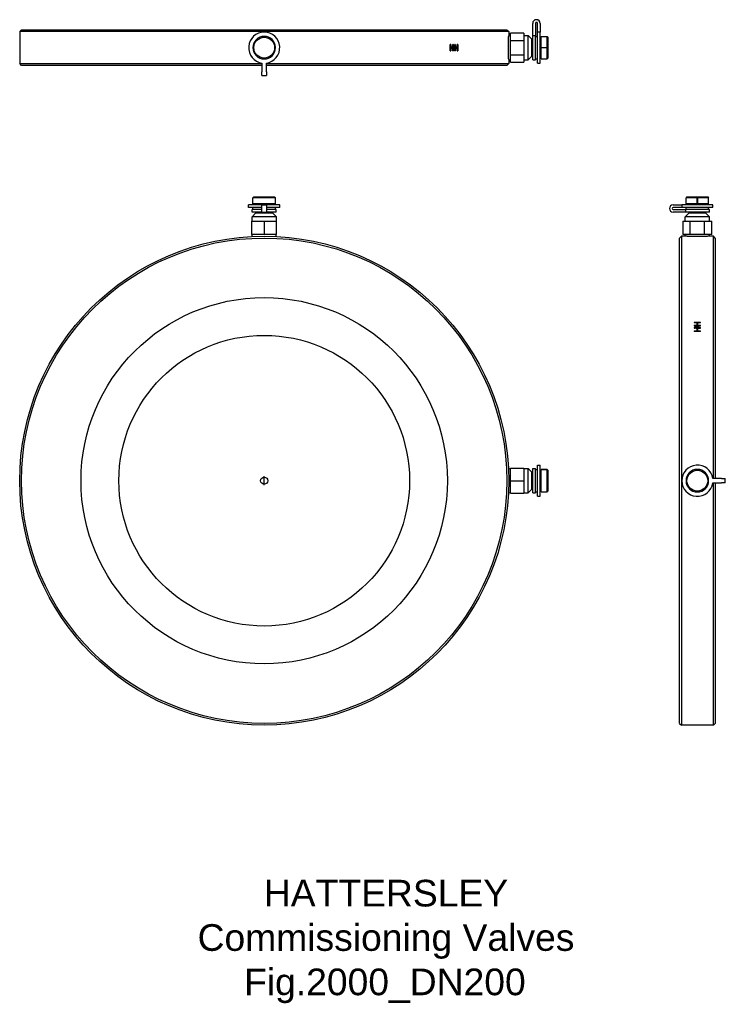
# Model space of a CAD drawing. Header units: millimetres. Extents: x 1048 to 1445, y 129 to 683.
import ezdxf
from ezdxf.enums import TextEntityAlignment as Align

# ---------------------------------------------------------------- set-up
doc = ezdxf.new("R2010")
doc.units = ezdxf.units.MM
for name, color, linetype in [('Detail', 2, 'Continuous'), ('ORIGIN', 6, 'Continuous'), ('TEXT', 7, 'Continuous')]:
    doc.layers.add(name, color=color, linetype=linetype)
doc.styles.add('fastrack', font='ARIAL.TTF')

msp = doc.modelspace()

# ---------------------------------------------------------------- linework, layer by layer
at = {"layer": 'Detail'}
for p, q in [((1049.28, 677.4), (1048.28, 676.4)), ((1323.28, 676.4), (1048.28, 676.4)), ((1048.28, 676.4), (1048.28, 658.4)), ((1049.28, 677.4), (1322.28, 677.4)), ((1322.28, 677.4), (1323.28, 676.4)), ((1323.28, 676.4), (1323.28, 674.12)), ((1336.78, 674.09), (1336.78, 681.03)), ((1338.28, 681.03), (1338.28, 674.09)), ((1339.48, 676.06), (1339.48, 681.03)), ((1339.48, 658.65), (1339.48, 676.06)), ((1340.98, 676.06), (1339.48, 676.06)), ((1340.98, 681.03), (1340.98, 676.06)), ((1340.98, 658.65), (1340.98, 676.06)), ((1323.28, 674.12), (1324.28, 674.18)), ((1331.78, 675.48), (1324.28, 675.48)), ((1324.28, 671.44), (1324.28, 675.48)), ((1324.28, 671.44), (1331.78, 671.44)), ((1324.28, 663.36), (1324.28, 671.44)), ((1331.78, 675.48), (1331.78, 671.44)), ((1331.78, 674.25), (1334.28, 674.25)), ((1331.78, 671.44), (1331.78, 663.36)), ((1334.28, 660.55), (1334.28, 674.25)), ((1336.28, 672.25), (1334.28, 674.25)), ((1336.28, 662.55), (1336.28, 672.25)), ((1336.28, 671.1), (1336.78, 671.1)), ((1336.78, 660.6), (1336.78, 674.09)), ((1338.28, 674.09), (1336.78, 674.09)), ((1338.28, 660.6), (1338.28, 674.09)), ((1338.28, 673.75), (1339.48, 673.75)), ((1340.98, 672.9), (1341.48, 672.9)), ((1341.48, 667.44), (1341.48, 673.75)), ((1341.48, 673.75), (1344.88, 673.75)), ((1344.88, 667.44), (1344.88, 673.75)), ((1345.38, 673.25), (1344.88, 673.75)), ((1345.38, 673.25), (1345.38, 661.55)), ((1290.67, 669.15), (1290.38, 669.15)), ((1290.38, 665.65), (1290.38, 669.15)), ((1290.38, 667.63), (1290.67, 667.63)), ((1290.38, 667.18), (1290.67, 667.18)), ((1290.38, 665.65), (1290.67, 665.65)), ((1290.67, 669.15), (1290.67, 667.63)), ((1291.86, 667.63), (1290.67, 667.63)), ((1290.67, 667.18), (1290.67, 665.65)), ((1290.67, 667.18), (1291.86, 667.18)), ((1291.76, 667.63), (1291.76, 667.18)), ((1292.14, 669.15), (1291.86, 669.15)), ((1291.86, 667.63), (1291.86, 669.15)), ((1291.86, 668.23), (1292.14, 668.23)), ((1291.86, 665.65), (1291.86, 667.18)), ((1291.86, 665.65), (1292.14, 665.65)), ((1292.14, 668.23), (1292.14, 665.65)), ((1292.65, 666.58), (1292.93, 666.58)), ((1292.82, 666.58), (1292.82, 666.01)), ((1293.21, 669.15), (1292.93, 669.15)), ((1292.93, 666.58), (1292.93, 669.15)), ((1292.93, 667.63), (1293.21, 667.63)), ((1292.93, 667.18), (1293.21, 667.18)), ((1292.93, 665.65), (1293.21, 665.65)), ((1293.21, 669.15), (1293.21, 667.63)), ((1294.36, 667.63), (1293.21, 667.63)), ((1293.21, 667.18), (1294.36, 667.18)), ((1293.21, 667.18), (1293.21, 665.65)), ((1294.24, 667.63), (1294.24, 667.18)), ((1294.63, 669.15), (1294.36, 669.15)), ((1294.36, 667.63), (1294.36, 669.15)), ((1294.36, 665.65), (1294.36, 667.18)), ((1294.36, 665.65), (1294.63, 665.65)), ((1294.63, 669.15), (1294.63, 665.65)), ((1341.48, 667.44), (1344.88, 667.44)), ((1341.48, 667.34), (1341.48, 667.44)), ((1341.48, 661.05), (1341.48, 667.34)), ((1344.88, 667.34), (1341.48, 667.34)), ((1344.88, 661.05), (1344.88, 667.34)), ((1323.28, 660.68), (1324.28, 660.62)), ((1323.28, 660.68), (1323.28, 658.4)), ((1324.28, 663.36), (1331.78, 663.36)), ((1324.28, 659.32), (1324.28, 663.36)), ((1324.28, 659.32), (1331.78, 659.32)), ((1331.78, 663.36), (1331.78, 659.32)), ((1331.78, 660.55), (1334.28, 660.55)), ((1336.28, 662.55), (1334.28, 660.55)), ((1336.28, 663.7), (1336.78, 663.7)), ((1336.78, 660.6), (1338.28, 660.6)), ((1338.28, 661.05), (1339.48, 661.05)), ((1340.98, 661.9), (1341.48, 661.9)), ((1341.48, 661.05), (1344.88, 661.05)), ((1345.38, 661.55), (1344.88, 661.05)), ((1048.28, 658.4), (1184.53, 658.4)), ((1049.28, 657.4), (1048.28, 658.4)), ((1184.53, 657.4), (1049.28, 657.4)), ((1184.53, 658.74), (1184.53, 653.78)), ((1184.53, 651.68), (1184.53, 653.78)), ((1187.03, 653.78), (1187.03, 658.74)), ((1187.03, 658.4), (1323.28, 658.4)), ((1322.28, 657.4), (1187.03, 657.4)), ((1187.03, 653.78), (1187.03, 651.68)), ((1322.28, 657.4), (1323.28, 658.4)), ((1339.48, 658.65), (1340.98, 658.65)), ((1184.53, 651.68), (1187.03, 651.68)), ((1179.93, 583.4), (1179.43, 582.9)), ((1179.43, 579.5), (1179.43, 582.9)), ((1192.13, 582.9), (1179.43, 582.9)), ((1179.93, 583.4), (1191.63, 583.4)), ((1191.63, 583.4), (1192.08, 582.95)), ((1192.13, 579.5), (1192.13, 582.9)), ((1423.53, 583.4), (1423.03, 582.9)), ((1423.03, 579.5), (1423.03, 582.9)), ((1429.33, 582.9), (1423.03, 582.9)), ((1423.53, 583.4), (1435.23, 583.4)), ((1429.33, 579.5), (1429.33, 582.9)), ((1429.43, 582.9), (1429.43, 579.5)), ((1435.73, 582.9), (1429.43, 582.9)), ((1435.23, 583.4), (1435.73, 582.9)), ((1435.73, 579.5), (1435.73, 582.9)), ((1184.53, 579), (1177.03, 579)), ((1177.03, 577.5), (1177.03, 579)), ((1184.53, 577.5), (1177.03, 577.5)), ((1184.53, 576.3), (1178.98, 576.3)), ((1178.98, 574.8), (1178.98, 576.3)), ((1192.13, 579.5), (1179.43, 579.5)), ((1179.43, 576.3), (1179.43, 577.5)), ((1180.28, 579), (1180.28, 579.5)), ((1184.53, 579), (1187.03, 579)), ((1184.53, 574.8), (1184.53, 579)), ((1194.53, 579), (1187.03, 579)), ((1187.03, 579), (1187.03, 574.8)), ((1194.53, 577.5), (1187.03, 577.5)), ((1192.58, 576.3), (1187.03, 576.3)), ((1191.28, 579), (1191.28, 579.5)), ((1192.13, 576.3), (1192.13, 577.5)), ((1192.58, 574.8), (1192.58, 576.3)), ((1194.53, 577.5), (1194.53, 579)), ((1415.75, 579), (1420.72, 579)), ((1420.72, 577.5), (1415.75, 577.5)), ((1415.75, 576.3), (1422.69, 576.3)), ((1438.13, 579), (1420.72, 579)), ((1420.72, 579), (1420.72, 577.5)), ((1438.13, 577.5), (1420.72, 577.5)), ((1436.18, 576.3), (1422.69, 576.3)), ((1422.69, 576.3), (1422.69, 574.8)), ((1429.33, 579.5), (1423.03, 579.5)), ((1423.03, 576.3), (1423.03, 577.5)), ((1423.88, 579), (1423.88, 579.5)), ((1429.43, 579.5), (1429.33, 579.5)), ((1435.73, 579.5), (1429.43, 579.5)), ((1434.88, 579), (1434.88, 579.5)), ((1435.73, 576.3), (1435.73, 577.5)), ((1436.18, 574.8), (1436.18, 576.3)), ((1438.13, 577.5), (1438.13, 579)), ((1180.93, 574.3), (1178.93, 572.3)), ((1192.63, 572.3), (1178.93, 572.3)), ((1178.93, 569.8), (1178.93, 572.3)), ((1184.53, 574.8), (1178.98, 574.8)), ((1190.63, 574.3), (1180.93, 574.3)), ((1182.08, 574.3), (1182.08, 574.8)), ((1184.53, 574.8), (1187.03, 574.8)), ((1192.58, 574.8), (1187.03, 574.8)), ((1189.48, 574.3), (1189.48, 574.8)), ((1190.63, 574.3), (1192.63, 572.3)), ((1192.63, 569.8), (1192.63, 572.3)), ((1422.69, 574.8), (1415.75, 574.8)), ((1424.53, 574.3), (1422.53, 572.3)), ((1436.23, 572.3), (1422.53, 572.3)), ((1422.53, 569.8), (1422.53, 572.3)), ((1436.18, 574.8), (1422.69, 574.8)), ((1434.23, 574.3), (1424.53, 574.3)), ((1425.68, 574.3), (1425.68, 574.8)), ((1433.08, 574.3), (1433.08, 574.8)), ((1434.23, 574.3), (1436.23, 572.3)), ((1436.23, 569.8), (1436.23, 572.3)), ((1178.78, 562.3), (1178.78, 569.8)), ((1178.78, 569.8), (1185.78, 569.8)), ((1185.78, 569.8), (1185.78, 562.3)), ((1185.78, 569.8), (1192.78, 569.8)), ((1192.78, 562.3), (1192.78, 569.8)), ((1421.29, 569.8), (1421.29, 562.3)), ((1421.29, 569.8), (1425.34, 569.8)), ((1425.34, 569.8), (1433.42, 569.8)), ((1425.34, 562.3), (1425.34, 569.8)), ((1433.42, 569.8), (1437.46, 569.8)), ((1433.42, 562.3), (1433.42, 569.8)), ((1437.46, 562.3), (1437.46, 569.8)), ((1185.78, 562.3), (1178.78, 562.3)), ((1179.07, 561.14), (1179, 562.3)), ((1192.78, 562.3), (1185.78, 562.3)), ((1192.49, 561.14), (1192.56, 562.3)), ((1419.38, 560.3), (1420.38, 561.3)), ((1419.38, 287.3), (1419.38, 560.3)), ((1420.38, 561.3), (1420.38, 286.3)), ((1422.66, 561.3), (1420.38, 561.3)), ((1425.34, 562.3), (1421.29, 562.3)), ((1422.66, 561.3), (1422.6, 562.3)), ((1433.42, 562.3), (1425.34, 562.3)), ((1437.46, 562.3), (1433.42, 562.3)), ((1436.1, 561.3), (1436.16, 562.3)), ((1438.38, 561.3), (1436.1, 561.3)), ((1438.38, 425.05), (1438.38, 561.3)), ((1439.38, 560.3), (1438.38, 561.3)), ((1439.38, 560.3), (1439.38, 425.05)), ((1427.63, 513.05), (1431.13, 513.05)), ((1427.63, 513.05), (1427.63, 512.71)), ((1427.63, 512.72), (1431.13, 512.72)), ((1429.15, 512.71), (1427.63, 512.71)), ((1427.63, 511.29), (1429.15, 511.29)), ((1427.63, 511.29), (1427.63, 510.94)), ((1427.63, 510.97), (1429.15, 510.97)), ((1430.2, 510.94), (1427.63, 510.94)), ((1427.63, 509.97), (1427.63, 509.62)), ((1429.15, 509.62), (1427.63, 509.62)), ((1428.55, 509.97), (1431.13, 509.97)), ((1428.55, 509.65), (1428.55, 509.97)), ((1428.55, 509.65), (1431.13, 509.65)), ((1429.15, 512.71), (1429.15, 511.29)), ((1429.15, 510.97), (1429.15, 511.29)), ((1429.15, 509.62), (1429.15, 508.16)), ((1429.6, 511.29), (1429.6, 512.71)), ((1431.13, 512.71), (1429.6, 512.71)), ((1429.6, 511.29), (1431.13, 511.29)), ((1429.6, 510.97), (1429.6, 511.29)), ((1429.6, 510.97), (1431.13, 510.97)), ((1429.6, 508.16), (1429.6, 509.62)), ((1431.13, 509.62), (1429.6, 509.62)), ((1430.2, 510.62), (1430.2, 510.94)), ((1431.13, 512.71), (1431.13, 513.05)), ((1431.13, 510.94), (1431.13, 511.29)), ((1431.13, 509.62), (1431.13, 509.97)), ((1427.63, 508.16), (1429.15, 508.16)), ((1427.63, 508.16), (1427.63, 507.81)), ((1427.63, 507.86), (1429.15, 507.86)), ((1431.13, 507.81), (1427.63, 507.81)), ((1429.15, 507.86), (1429.15, 508.16)), ((1429.6, 508.16), (1431.13, 508.16)), ((1429.6, 507.86), (1429.6, 508.16)), ((1429.6, 507.86), (1431.13, 507.86)), ((1431.13, 507.81), (1431.13, 508.16)), ((1339.48, 415.05), (1339.48, 432.55)), ((1339.48, 432.55), (1340.98, 432.55)), ((1340.98, 415.05), (1340.98, 432.55)), ((1323.11, 430.51), (1324.28, 430.58)), ((1324.28, 430.8), (1331.78, 430.8)), ((1324.28, 423.8), (1324.28, 430.8)), ((1331.78, 430.8), (1331.78, 423.8)), ((1331.78, 430.65), (1334.28, 430.65)), ((1334.28, 416.95), (1334.28, 430.65)), ((1336.28, 428.65), (1334.28, 430.65)), ((1336.28, 418.95), (1336.28, 428.65)), ((1336.28, 427.5), (1336.78, 427.5)), ((1336.78, 417), (1336.78, 430.6)), ((1336.78, 430.6), (1338.28, 430.6)), ((1338.28, 417), (1338.28, 430.6)), ((1338.28, 430.15), (1339.48, 430.15)), ((1340.98, 429.3), (1341.48, 429.3)), ((1341.48, 417.45), (1341.48, 430.15)), ((1341.48, 430.15), (1344.88, 430.15)), ((1344.88, 430.15), (1341.48, 430.15)), ((1344.88, 417.45), (1344.88, 430.15)), ((1345.38, 429.65), (1344.93, 430.1)), ((1345.38, 429.65), (1345.38, 417.95)), ((1324.28, 423.8), (1331.78, 423.8)), ((1324.28, 416.8), (1324.28, 423.8)), ((1331.78, 423.8), (1331.78, 416.8)), ((1443, 425.05), (1438.04, 425.05)), ((1438.04, 422.55), (1443, 422.55)), ((1438.38, 286.3), (1438.38, 422.55)), ((1439.38, 422.55), (1439.38, 287.3)), ((1443, 425.05), (1445.1, 425.05)), ((1445.1, 422.55), (1443, 422.55)), ((1445.1, 422.55), (1445.1, 425.05)), ((1323.11, 417.09), (1324.28, 417.02)), ((1324.28, 416.8), (1331.78, 416.8)), ((1331.78, 416.95), (1334.28, 416.95)), ((1336.28, 418.95), (1334.28, 416.95)), ((1336.28, 420.1), (1336.78, 420.1)), ((1336.78, 417), (1338.28, 417)), ((1338.28, 417.45), (1339.48, 417.45)), ((1340.98, 418.3), (1341.48, 418.3)), ((1341.48, 417.45), (1344.88, 417.45)), ((1345.38, 417.95), (1344.88, 417.45)), ((1339.48, 415.05), (1340.98, 415.05)), ((1419.38, 287.3), (1420.38, 286.3)), ((1438.38, 286.3), (1420.38, 286.3)), ((1439.38, 287.3), (1438.38, 286.3))]:
    msp.add_line(p, q, dxfattribs=at)
at = {"layer": 'Detail', "flags": 128}
for points in [[(1323.28, 660.68), (1323.27, 660.74), (1323.27, 660.91), (1323.25, 661.2), (1323.24, 661.59), (1323.22, 662.09), (1323.2, 662.65), (1323.17, 663.3), (1323.15, 664.03), (1323.14, 664.83), (1323.12, 665.68), (1323.12, 666.54), (1323.11, 667.4), (1323.12, 668.26), (1323.12, 669.12), (1323.14, 669.97), (1323.15, 670.77), (1323.17, 671.5), (1323.2, 672.15), (1323.22, 672.72), (1323.24, 673.21), (1323.25, 673.61), (1323.27, 673.89), (1323.27, 674.06), (1323.28, 674.12)], [(1192.13, 667.36), (1192.12, 667.36), (1192.12, 667.36), (1192.11, 667.36), (1192.1, 667.36), (1192.1, 667.37), (1192.09, 667.37), (1192.09, 667.38), (1192.09, 667.38), (1192.08, 667.39), (1192.08, 667.39), (1192.08, 667.4), (1192.08, 667.41), (1192.08, 667.42), (1192.08, 667.42), (1192.08, 667.43), (1192.09, 667.44), (1192.09, 667.44), (1192.09, 667.45), (1192.1, 667.45), (1192.1, 667.45), (1192.11, 667.46), (1192.12, 667.46), (1192.12, 667.46), (1192.13, 667.46)], [(1291.86, 668.82), (1291.86, 668.8), (1291.87, 668.77), (1291.88, 668.75), (1291.89, 668.72), (1291.89, 668.7), (1291.9, 668.67), (1291.91, 668.65), (1291.92, 668.62), (1291.92, 668.6), (1291.93, 668.57), (1291.94, 668.55), (1291.95, 668.52), (1291.96, 668.5), (1291.96, 668.47), (1291.97, 668.45), (1291.98, 668.42), (1291.99, 668.4), (1291.99, 668.37), (1292, 668.35), (1292.01, 668.32), (1292.02, 668.3), (1292.02, 668.27), (1292.03, 668.25), (1292.04, 668.23)], [(1292.14, 669.15), (1292.17, 669.04), (1292.21, 668.94), (1292.24, 668.83), (1292.27, 668.72), (1292.31, 668.62), (1292.34, 668.51), (1292.37, 668.4), (1292.41, 668.29), (1292.44, 668.19), (1292.47, 668.08), (1292.5, 667.97), (1292.54, 667.86), (1292.57, 667.76), (1292.6, 667.65), (1292.64, 667.54), (1292.67, 667.44), (1292.7, 667.33), (1292.73, 667.22), (1292.77, 667.11), (1292.8, 667.01), (1292.83, 666.9), (1292.86, 666.79), (1292.9, 666.69), (1292.93, 666.58)], [(1292.93, 665.65), (1292.9, 665.76), (1292.86, 665.87), (1292.83, 665.97), (1292.8, 666.08), (1292.77, 666.19), (1292.73, 666.3), (1292.7, 666.4), (1292.67, 666.51), (1292.64, 666.62), (1292.6, 666.72), (1292.57, 666.83), (1292.54, 666.94), (1292.5, 667.05), (1292.47, 667.15), (1292.44, 667.26), (1292.41, 667.37), (1292.37, 667.47), (1292.34, 667.58), (1292.31, 667.69), (1292.27, 667.8), (1292.24, 667.9), (1292.21, 668.01), (1292.17, 668.12), (1292.14, 668.23)], [(1344.88, 667.44), (1344.88, 667.44), (1344.89, 667.44), (1344.89, 667.44), (1344.9, 667.44), (1344.9, 667.44), (1344.91, 667.43), (1344.91, 667.43), (1344.92, 667.42), (1344.92, 667.42), (1344.92, 667.41), (1344.93, 667.4), (1344.93, 667.39), (1344.93, 667.39), (1344.92, 667.38), (1344.92, 667.37), (1344.92, 667.37), (1344.91, 667.36), (1344.91, 667.36), (1344.9, 667.35), (1344.9, 667.35), (1344.89, 667.35), (1344.89, 667.35), (1344.88, 667.35), (1344.88, 667.34)], [(1192.13, 582.9), (1192.12, 582.9), (1192.12, 582.91), (1192.12, 582.91), (1192.12, 582.91), (1192.11, 582.91), (1192.11, 582.92), (1192.11, 582.92), (1192.11, 582.92), (1192.1, 582.92), (1192.1, 582.93), (1192.1, 582.93), (1192.1, 582.93), (1192.09, 582.93), (1192.09, 582.94), (1192.09, 582.94), (1192.09, 582.94), (1192.09, 582.94), (1192.08, 582.94), (1192.08, 582.95), (1192.08, 582.95), (1192.08, 582.95), (1192.08, 582.95), (1192.08, 582.95), (1192.08, 582.95)], [(1429.33, 582.9), (1429.33, 582.91), (1429.34, 582.91), (1429.34, 582.92), (1429.34, 582.92), (1429.34, 582.93), (1429.35, 582.93), (1429.35, 582.94), (1429.36, 582.94), (1429.36, 582.95), (1429.37, 582.95), (1429.38, 582.95), (1429.38, 582.95), (1429.39, 582.95), (1429.4, 582.95), (1429.41, 582.95), (1429.41, 582.94), (1429.42, 582.94), (1429.42, 582.93), (1429.43, 582.93), (1429.43, 582.92), (1429.43, 582.92), (1429.43, 582.91), (1429.43, 582.91), (1429.43, 582.9)], [(1429.38, 561.14), (1428.95, 561.14), (1428.52, 561.14), (1428.09, 561.14), (1427.65, 561.15), (1427.23, 561.15), (1426.81, 561.16), (1426.4, 561.17), (1426.01, 561.18), (1425.63, 561.19), (1425.27, 561.2), (1424.94, 561.21), (1424.63, 561.22), (1424.34, 561.23), (1424.06, 561.24), (1423.8, 561.25), (1423.57, 561.26), (1423.36, 561.27), (1423.17, 561.28), (1423.01, 561.28), (1422.89, 561.29), (1422.79, 561.3), (1422.72, 561.3), (1422.67, 561.3), (1422.66, 561.3)], [(1436.1, 561.3), (1436.08, 561.3), (1436.04, 561.3), (1435.97, 561.3), (1435.87, 561.29), (1435.74, 561.28), (1435.58, 561.28), (1435.4, 561.27), (1435.19, 561.26), (1434.95, 561.25), (1434.69, 561.24), (1434.42, 561.23), (1434.13, 561.22), (1433.82, 561.21), (1433.48, 561.2), (1433.12, 561.19), (1432.75, 561.18), (1432.35, 561.17), (1431.95, 561.16), (1431.53, 561.15), (1431.1, 561.15), (1430.67, 561.14), (1430.23, 561.14), (1429.8, 561.14), (1429.38, 561.14)], [(1427.63, 509.97), (1427.73, 510.01), (1427.84, 510.05), (1427.95, 510.09), (1428.06, 510.13), (1428.16, 510.17), (1428.27, 510.21), (1428.38, 510.25), (1428.49, 510.29), (1428.59, 510.33), (1428.7, 510.37), (1428.81, 510.41), (1428.91, 510.45), (1429.02, 510.49), (1429.13, 510.53), (1429.24, 510.58), (1429.34, 510.62), (1429.45, 510.66), (1429.56, 510.7), (1429.66, 510.74), (1429.77, 510.78), (1429.88, 510.82), (1429.99, 510.86), (1430.09, 510.9), (1430.2, 510.94)], [(1427.63, 509.65), (1427.73, 509.69), (1427.84, 509.74), (1427.95, 509.78), (1428.06, 509.82), (1428.16, 509.86), (1428.27, 509.9), (1428.38, 509.94), (1428.49, 509.98), (1428.59, 510.02), (1428.7, 510.06), (1428.81, 510.1), (1428.91, 510.14), (1429.02, 510.18), (1429.13, 510.22), (1429.24, 510.26), (1429.34, 510.3), (1429.45, 510.34), (1429.56, 510.38), (1429.66, 510.42), (1429.77, 510.46), (1429.88, 510.5), (1429.99, 510.54), (1430.09, 510.58), (1430.2, 510.62)], [(1431.13, 510.94), (1431.02, 510.9), (1430.91, 510.86), (1430.81, 510.82), (1430.7, 510.78), (1430.59, 510.74), (1430.48, 510.7), (1430.38, 510.66), (1430.27, 510.62), (1430.16, 510.58), (1430.05, 510.53), (1429.95, 510.49), (1429.84, 510.45), (1429.73, 510.41), (1429.63, 510.37), (1429.52, 510.33), (1429.41, 510.29), (1429.3, 510.25), (1429.2, 510.21), (1429.09, 510.17), (1428.98, 510.13), (1428.88, 510.09), (1428.77, 510.05), (1428.66, 510.01), (1428.55, 509.97)], [(1344.88, 430.15), (1344.88, 430.15), (1344.89, 430.14), (1344.89, 430.13), (1344.9, 430.13), (1344.9, 430.12), (1344.91, 430.12), (1344.91, 430.11), (1344.92, 430.11), (1344.92, 430.11), (1344.92, 430.1), (1344.93, 430.1), (1344.93, 430.1), (1344.93, 430.1), (1344.92, 430.1), (1344.92, 430.11), (1344.92, 430.11), (1344.91, 430.11), (1344.91, 430.12), (1344.9, 430.12), (1344.9, 430.13), (1344.89, 430.13), (1344.89, 430.14), (1344.88, 430.15), (1344.88, 430.15)], [(1429.42, 430.15), (1429.42, 430.15), (1429.42, 430.14), (1429.42, 430.13), (1429.42, 430.13), (1429.41, 430.12), (1429.41, 430.12), (1429.4, 430.11), (1429.4, 430.11), (1429.39, 430.11), (1429.39, 430.1), (1429.38, 430.1), (1429.37, 430.1), (1429.36, 430.1), (1429.36, 430.1), (1429.35, 430.11), (1429.34, 430.11), (1429.34, 430.11), (1429.33, 430.12), (1429.33, 430.12), (1429.33, 430.13), (1429.32, 430.13), (1429.32, 430.14), (1429.32, 430.15), (1429.32, 430.15)]]:
    msp.add_lwpolyline(points, dxfattribs=at)
at = {"layer": 'Detail'}
for centre, radius in [((1185.78, 667.4), 5.85), ((1185.78, 423.8), 137.5), ((1185.78, 423.8), 136.5), ((1185.78, 423.8), 103), ((1185.78, 423.8), 81.75), ((1429.38, 423.8), 5.85)]:
    msp.add_circle(centre, radius, dxfattribs=at)
for centre, radius, start, end in [((1338.88, 681.03), 2.1, 0, 180), ((1338.88, 681.03), 0.6, 0, 180), ((1185.78, 667.4), 8.75, 278.2132, 261.7868), ((1185.78, 667.4), 6.35, 0.5143, 359.612), ((1415.75, 576.9), 2.1, 90, 270), ((1415.75, 576.9), 0.6, 90, 270), ((1429.38, 423.8), 8.75, 8.2132, 351.7868), ((1429.38, 423.8), 6.35, 90.5143, 89.612)]:
    msp.add_arc(centre, radius, start, end, dxfattribs=at)
at = {"layer": 'ORIGIN'}
msp.add_line((1185.78, 421.3), (1185.78, 426.3), dxfattribs=at)
msp.add_circle((1185.78, 423.8), 2, dxfattribs=at)

# ---------------------------------------------------------------- texts
at = {"layer": 'TEXT', "style": 'fastrack'}
for s, p in [('HATTERSLEY', (1254.28, 184.28)), ('Commissioning Valves', (1254.28, 159.32)), ('Fig.2000_DN200', (1253.66, 134.36))]:
    msp.add_text(s, height=15, dxfattribs=at).set_placement(p, align=Align.CENTER)

doc.saveas('drawing.dxf')
